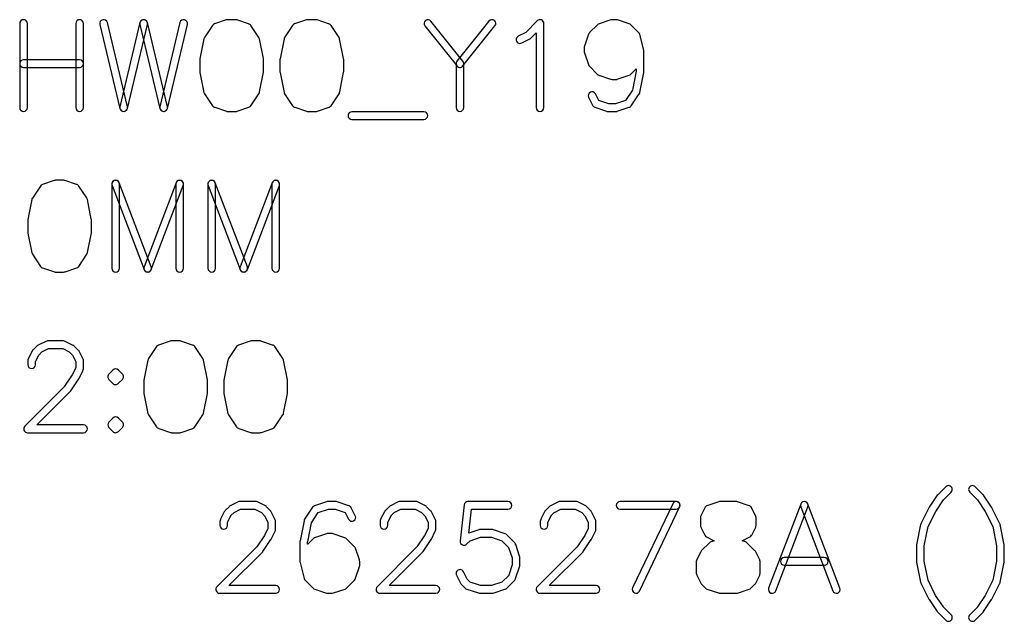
# Model space of a CAD drawing. Extents: x -27.1 to 63, y -62.3 to 29.6.
# Tile 4 of 12: x 24.6 to 63, y -57 to -33.5. Entities that reach past the tile are written whole.
import ezdxf

# ---------------------------------------------------------------- set-up
doc = ezdxf.new("R2010")
doc.units = 0
doc.header["$MEASUREMENT"] = 0
doc.layers.get('0').update_dxf_attribs({"linetype": 'CONTINUOUS'})

msp = doc.modelspace()

# ---------------------------------------------------------------- linework, layer by layer
for points in [[(24.878, -33.642002, 1), (24.578, -33.642002), (24.578, -33.642002), (24.578, -36.922998), (24.578, -36.922998, 1), (24.878, -36.922998), (24.878, -36.922998), (24.878, -33.642002)], [(27.066001, -33.642002, 1), (26.766001, -33.642002), (26.766001, -33.642002), (26.766001, -36.922998), (26.766001, -36.922998, 1), (27.066001, -36.922998), (27.066001, -36.922998), (27.066001, -33.642002)], [(27.999001, -33.607, 0.999988), (27.707, -33.677), (27.707, -33.677), (28.488, -36.958), (28.488, -36.958, 0.999986), (28.78, -36.888), (28.78, -36.888), (27.999001, -33.607)], [(29.562, -33.677, 0.999986), (29.27, -33.607), (29.27, -33.607), (28.488, -36.888), (28.488, -36.888, 0.999982), (28.78, -36.958), (28.78, -36.958), (29.562, -33.677)], [(29.562, -33.607, 0.999982), (29.27, -33.677), (29.27, -33.677), (30.051001, -36.958), (30.051001, -36.958, 0.999982), (30.343, -36.888), (30.343, -36.888), (29.562, -33.607)], [(31.123999, -33.677, 0.999986), (30.832, -33.607), (30.832, -33.607), (30.051001, -36.888), (30.051001, -36.888, 0.999986), (30.343, -36.958), (30.343, -36.958), (31.123999, -33.677)], [(33.055999, -33.5, 0.080081), (33.008999, -33.492), (33.008999, -33.492), (32.697, -33.492), (32.697, -33.492, 0.092292), (32.643, -33.502002), (32.643, -33.502002), (32.641001, -33.503), (32.641001, -33.503), (32.180999, -33.656001), (32.180999, -33.656001, 0.16684), (32.104001, -33.714998), (32.104001, -33.714998), (32.102998, -33.714998), (32.102998, -33.714998), (31.791001, -34.184001), (31.791001, -34.184001, 0.096509), (31.768999, -34.237002), (31.768999, -34.237002), (31.612002, -35.018), (31.612002, -35.018, 0.050372), (31.608999, -35.048), (31.608999, -35.048), (31.608999, -35.517), (31.608999, -35.517, 0.050372), (31.612002, -35.547), (31.612002, -35.547), (31.768999, -36.327998), (31.768999, -36.327998, 0.094185), (31.79, -36.38), (31.79, -36.38), (31.791001, -36.380999), (31.791001, -36.380999), (32.102998, -36.850002), (32.102998, -36.850002, 0.18246), (32.189001, -36.912002), (32.189001, -36.912002), (32.193, -36.913), (32.193, -36.913), (32.650002, -37.065), (32.650002, -37.065, 0.058211), (32.683999, -37.072), (32.683999, -37.072), (32.697, -37.073), (32.697, -37.073), (33.008999, -37.073), (33.008999, -37.073, 0.101351), (33.068, -37.060999), (33.068, -37.060999), (33.071001, -37.06), (33.071001, -37.06), (33.525002, -36.908999), (33.525002, -36.908999, 0.16684), (33.602, -36.850002), (33.602, -36.850002), (33.603, -36.850002), (33.603, -36.850002), (33.916001, -36.380999), (33.916001, -36.380999, 0.118682), (33.939998, -36.315002), (33.939998, -36.315002), (33.941001, -36.313999), (33.941001, -36.313999), (34.093999, -35.546001), (34.093999, -35.546001, 0.048736), (34.097002, -35.517), (34.097002, -35.517), (34.097002, -35.048), (34.097002, -35.048, 0.0674), (34.092002, -35.007998), (34.092002, -35.007998), (34.092002, -35.007), (34.092002, -35.007), (33.937998, -34.238), (33.937998, -34.238, 0.100495), (33.914998, -34.183), (33.914998, -34.183), (33.914998, -34.182002), (33.914998, -34.182002), (33.603, -33.714998), (33.603, -33.714998, 0.189562), (33.512998, -33.652), (33.512998, -33.652), (33.51, -33.651001), (33.51, -33.651001), (33.055999, -33.5)], [(36.180999, -33.5, 0.080077), (36.134001, -33.492), (36.134001, -33.492), (35.822, -33.492), (35.822, -33.492, 0.092296), (35.767998, -33.502002), (35.767998, -33.502002), (35.765999, -33.503), (35.765999, -33.503), (35.305999, -33.656001), (35.305999, -33.656001, 0.16684), (35.229001, -33.714998), (35.229001, -33.714998), (35.227998, -33.714998), (35.227998, -33.714998), (34.915999, -34.184001), (34.915999, -34.184001, 0.096505), (34.894001, -34.237002), (34.894001, -34.237002), (34.737, -35.018), (34.737, -35.018, 0.050372), (34.733999, -35.048), (34.733999, -35.048), (34.733999, -35.517), (34.733999, -35.517, 0.050372), (34.737, -35.547), (34.737, -35.547), (34.894001, -36.327998), (34.894001, -36.327998, 0.094185), (34.915, -36.38), (34.915, -36.38), (34.915999, -36.380999), (34.915999, -36.380999), (35.227998, -36.850002), (35.227998, -36.850002, 0.18246), (35.314001, -36.912002), (35.314001, -36.912002), (35.317998, -36.913), (35.317998, -36.913), (35.774998, -37.065), (35.774998, -37.065, 0.058219), (35.808999, -37.072), (35.808999, -37.072), (35.822, -37.073), (35.822, -37.073), (36.134001, -37.073), (36.134001, -37.073, 0.101344), (36.192998, -37.060999), (36.192998, -37.060999), (36.196001, -37.06), (36.196001, -37.06), (36.649998, -36.908999), (36.649998, -36.908999, 0.166848), (36.727, -36.850002), (36.727, -36.850002), (36.727998, -36.850002), (36.727998, -36.850002), (37.041001, -36.380999), (37.041001, -36.380999, 0.118683), (37.065, -36.315002), (37.065, -36.315002), (37.066001, -36.313999), (37.066001, -36.313999), (37.218999, -35.546001), (37.218999, -35.546001, 0.048736), (37.222002, -35.517), (37.222002, -35.517), (37.222002, -35.048), (37.222002, -35.048, 0.067401), (37.217, -35.007998), (37.217, -35.007998), (37.217, -35.007), (37.217, -35.007), (37.062998, -34.238), (37.062998, -34.238, 0.100492), (37.04, -34.183), (37.04, -34.183), (37.04, -34.182002), (37.04, -34.182002), (36.727998, -33.714998), (36.727998, -33.714998, 0.18956), (36.637998, -33.652), (36.637998, -33.652), (36.635, -33.651001), (36.635, -33.651001), (36.180999, -33.5)], [(40.626001, -33.548, 0.999989), (40.392, -33.736001), (40.392, -33.736001), (41.607998, -35.257), (41.607998, -35.257), (41.608999, -35.257998), (41.608999, -35.257998), (41.608999, -36.922998), (41.608999, -36.922998, 1), (41.908999, -36.922998), (41.908999, -36.922998), (41.908999, -35.205), (41.908999, -35.205, 0.170839), (41.876001, -35.110999), (41.876001, -35.110999), (40.626001, -33.548)], [(43.125996, -33.736001, 0.999994), (42.892002, -33.548), (42.892002, -33.548), (41.641997, -35.110999), (41.641997, -35.110999, 1.000006), (41.876001, -35.298999), (41.876001, -35.298999), (43.125996, -33.736001)], [(45.033999, -33.642002, 0.668166), (44.778003, -33.535999), (44.778003, -33.535999), (44.327998, -33.987), (44.327998, -33.987), (44.326997, -33.987998), (44.326997, -33.987998), (44.036001, -34.132998), (44.036001, -34.132998, 1.000026), (44.17, -34.400999), (44.17, -34.400999), (44.482998, -34.245), (44.482998, -34.245, 0.094862), (44.527998, -34.210999), (44.527998, -34.210999), (44.732998, -34.005999), (44.732998, -34.005999), (44.733999, -34.005999), (44.733999, -34.005999), (44.733999, -36.922998), (44.733999, -36.922998, 1), (45.033999, -36.922998), (45.033999, -36.922998), (45.033999, -33.642002)], [(47.906997, -33.502002, 0.092292), (47.852998, -33.492), (47.852998, -33.492), (47.697002, -33.492), (47.697002, -33.492, 0.080085), (47.65, -33.5), (47.65, -33.5), (47.192998, -33.652), (47.192998, -33.652), (47.19, -33.652998), (47.19, -33.652998, 0.133046), (47.122002, -33.692), (47.122002, -33.692), (46.817002, -33.998), (46.817002, -33.998), (46.816001, -33.998999), (46.816001, -33.998999, 0.129716), (46.773999, -34.063), (46.773999, -34.063), (46.62, -34.522), (46.62, -34.522), (46.62, -34.522998), (46.62, -34.522998, 0.097602), (46.608999, -34.58), (46.608999, -34.58), (46.608999, -34.726001), (46.608999, -34.726001, 0.098456), (46.617002, -34.784001), (46.617002, -34.784001), (46.771001, -35.245002), (46.771001, -35.245002), (46.771997, -35.245999), (46.771997, -35.245999, 0.127693), (46.81, -35.310999), (46.81, -35.310999), (47.12, -35.620999), (47.12, -35.620999, 0.121757), (47.181001, -35.659001), (47.181001, -35.659001), (47.635, -35.81), (47.635, -35.81), (47.637998, -35.810999), (47.637998, -35.810999, 0.101357), (47.697002, -35.822998), (47.697002, -35.822998), (47.852998, -35.822998), (47.852998, -35.822998, 0.080086), (47.9, -35.815), (47.9, -35.815), (48.36, -35.662), (48.36, -35.662), (48.363999, -35.661001), (48.363999, -35.661001, 0.126065), (48.427998, -35.622998), (48.427998, -35.622998), (48.64, -35.411001), (48.64, -35.411001), (48.641001, -35.411001), (48.641001, -35.411001), (48.641001, -35.5), (48.641001, -35.5), (48.493003, -36.238), (48.493003, -36.238), (48.493003, -36.238999), (48.493003, -36.238999), (48.226001, -36.641001), (48.226001, -36.641001), (48.223999, -36.642), (48.223999, -36.642), (47.83, -36.773), (47.83, -36.773), (47.563999, -36.773), (47.563999, -36.773), (47.178999, -36.645), (47.178999, -36.645), (47.177998, -36.644001), (47.177998, -36.644001), (47.05, -36.387998), (47.05, -36.387998, 0.999978), (46.781997, -36.522002), (46.781997, -36.522002), (46.933999, -36.825999), (46.933999, -36.825999), (46.935, -36.827002), (46.935, -36.827002, 0.21271), (47.025, -36.908999), (47.025, -36.908999), (47.478999, -37.06), (47.478999, -37.06), (47.481997, -37.060999), (47.481997, -37.060999, 0.101355), (47.541001, -37.073), (47.541001, -37.073), (47.852998, -37.073), (47.852998, -37.073, 0.080085), (47.9, -37.065), (47.9, -37.065), (48.356997, -36.913), (48.356997, -36.913), (48.361001, -36.912002), (48.361001, -36.912002, 0.182458), (48.447002, -36.850002), (48.447002, -36.850002), (48.758999, -36.380999), (48.758999, -36.380999), (48.76, -36.38), (48.76, -36.38, 0.094185), (48.781001, -36.327998), (48.781001, -36.327998), (48.937998, -35.547), (48.937998, -35.547), (48.937998, -35.546001), (48.937998, -35.546001, 0.048737), (48.941001, -35.517), (48.941001, -35.517), (48.941001, -34.736001), (48.941001, -34.736001, 0.010003), (48.941001, -34.729998), (48.941001, -34.729998), (48.941001, -34.728999), (48.941001, -34.728999, 0.071529), (48.932998, -34.687002), (48.932998, -34.687002), (48.932998, -34.685999), (48.932998, -34.685999), (48.78, -34.076001), (48.78, -34.076001), (48.78, -34.075), (48.78, -34.075, 0.136755), (48.74, -34.005), (48.74, -34.005), (48.427998, -33.692), (48.427998, -33.692, 0.116962), (48.369004, -33.656001), (48.369004, -33.656001), (47.908999, -33.503), (47.908999, -33.503), (47.906997, -33.502002)], [(26.915999, -35.355002, 1), (26.915999, -35.055), (26.915999, -35.055), (24.728, -35.055), (24.728, -35.055, 1), (24.728, -35.355002), (24.728, -35.355002), (26.915999, -35.355002)], [(40.353, -37.386001, 1), (40.353, -37.085999), (40.353, -37.085999), (37.540999, -37.085999), (37.540999, -37.085999, 1), (37.540999, -37.386001), (37.540999, -37.386001), (40.353, -37.386001)], [(26.338, -39.77, 0.080086), (26.290999, -39.762002), (26.290999, -39.762002), (25.978, -39.762002), (25.978, -39.762002, 0.092296), (25.923999, -39.772), (25.923999, -39.772), (25.922, -39.772998), (25.922, -39.772998), (25.462, -39.926001), (25.462, -39.926001, 0.166848), (25.385, -39.985), (25.385, -39.985), (25.383999, -39.985), (25.383999, -39.985), (25.072, -40.453999), (25.072, -40.453999, 0.10178), (25.048999, -40.51), (25.048999, -40.51), (25.048999, -40.511001), (25.048999, -40.511001), (24.893999, -41.289004), (24.893999, -41.289004, 0.048724), (24.891001, -41.317998), (24.891001, -41.317998), (24.891001, -41.786997), (24.891001, -41.786997, 0.053646), (24.893999, -41.818999), (24.893999, -41.818999), (24.895, -41.82), (24.895, -41.82), (25.05, -42.597002), (25.05, -42.597002, 0.096749), (25.072, -42.65), (25.072, -42.65), (25.072, -42.651001), (25.072, -42.651001), (25.383999, -43.12), (25.383999, -43.12, 0.182463), (25.47, -43.182002), (25.47, -43.182002), (25.474001, -43.182998), (25.474001, -43.182998), (25.931001, -43.335), (25.931001, -43.335, 0.058218), (25.965, -43.342002), (25.965, -43.342002), (25.978, -43.342998), (25.978, -43.342998), (26.290999, -43.342998), (26.290999, -43.342998, 0.101353), (26.35, -43.331001), (26.35, -43.331001), (26.806001, -43.179004), (26.806001, -43.179004, 0.166852), (26.883, -43.12), (26.883, -43.12), (26.884001, -43.12), (26.884001, -43.12), (27.197, -42.651001), (27.197, -42.651001, 0.118692), (27.221001, -42.585), (27.221001, -42.585), (27.222, -42.583999), (27.222, -42.583999), (27.375, -41.816001), (27.375, -41.816001, 0.04874), (27.378, -41.786997), (27.378, -41.786997), (27.378, -41.317998), (27.378, -41.317998, 0.06739), (27.372998, -41.278003), (27.372998, -41.278003), (27.372998, -41.276997), (27.372998, -41.276997), (27.218999, -40.507998), (27.218999, -40.507998, 0.100495), (27.195999, -40.452998), (27.195999, -40.452998), (27.195999, -40.452), (27.195999, -40.452), (26.884001, -39.985), (26.884001, -39.985, 0.189566), (26.793999, -39.922), (26.793999, -39.922), (26.338, -39.77)], [(28.472002, -39.912, 1), (28.172, -39.912), (28.172, -39.912), (28.172, -43.193003), (28.172, -43.193003, 1), (28.472002, -43.193003), (28.472002, -43.193003), (28.472002, -39.912)], [(28.462, -39.859001, 1.000008), (28.182, -39.965), (28.182, -39.965), (29.432, -43.246001), (29.432, -43.246001, 1.000015), (29.712, -43.14), (29.712, -43.14), (28.462, -39.859001)], [(30.962, -39.965, 1.000008), (30.682, -39.859001), (30.682, -39.859001), (29.432, -43.14), (29.432, -43.14, 1.000015), (29.712, -43.246001), (29.712, -43.246001), (30.962, -39.965)], [(30.972, -39.912, 1), (30.672, -39.912), (30.672, -39.912), (30.672, -43.193003), (30.672, -43.193003, 1), (30.972, -43.193003), (30.972, -43.193003), (30.972, -39.912)], [(32.222, -39.912, 1), (31.922002, -39.912), (31.922002, -39.912), (31.922002, -43.193003), (31.922002, -43.193003, 1), (32.222, -43.193003), (32.222, -43.193003), (32.222, -39.912)], [(32.212, -39.859001, 1.000008), (31.932, -39.965), (31.932, -39.965), (33.182, -43.246001), (33.182, -43.246001, 1.000015), (33.462, -43.14), (33.462, -43.14), (32.212, -39.859001)], [(34.712002, -39.965, 1.000008), (34.432002, -39.859001), (34.432002, -39.859001), (33.182, -43.14), (33.182, -43.14, 1.000015), (33.462, -43.246001), (33.462, -43.246001), (34.712002, -39.965)], [(34.722, -39.912, 1), (34.422, -39.912), (34.422, -39.912), (34.422, -43.193003), (34.422, -43.193003, 1), (34.722, -43.193003), (34.722, -43.193003), (34.722, -39.912)], [(26.357998, -46.047998, 0.116434), (26.290999, -46.032002), (26.290999, -46.032002), (25.666001, -46.032002), (25.666001, -46.032002, 0.116438), (25.598999, -46.047998), (25.598999, -46.047998), (25.296001, -46.198999), (25.296001, -46.198999), (25.294001, -46.2), (25.294001, -46.2, 0.095642), (25.247, -46.232002), (25.247, -46.232002), (25.098, -46.381997), (25.098, -46.381997), (25.097, -46.383003), (25.097, -46.383003, 0.094851), (25.063, -46.427998), (25.063, -46.427998), (24.913999, -46.726001), (24.913999, -46.726001), (24.913999, -46.727002), (24.913999, -46.727002, 0.141459), (24.891001, -46.806997), (24.891001, -46.806997), (24.891001, -46.962998), (24.891001, -46.962998, 1), (25.190999, -46.962998), (25.190999, -46.962998), (25.190999, -46.842002), (25.190999, -46.842002), (25.192, -46.841001), (25.192, -46.841001), (25.320999, -46.583003), (25.320999, -46.583003), (25.322, -46.581997), (25.322, -46.581997), (25.442, -46.461001), (25.442, -46.461001), (25.443999, -46.46), (25.443999, -46.46), (25.700999, -46.332002), (25.700999, -46.332002), (26.256001, -46.332002), (26.256001, -46.332002), (26.513999, -46.461001), (26.513999, -46.461001), (26.635, -46.583003), (26.635, -46.583003), (26.636001, -46.583999), (26.636001, -46.583999), (26.765, -46.841001), (26.765, -46.841001), (26.766001, -46.842002), (26.766001, -46.842002), (26.766001, -47.083999), (26.766001, -47.083999), (26.632, -47.351001), (26.632, -47.351001), (26.632, -47.352002), (26.632, -47.352002), (26.331001, -47.804004), (26.331001, -47.804004), (26.331001, -47.805), (26.331001, -47.805), (24.777998, -49.357002), (24.777998, -49.357002, 0.668166), (24.884001, -49.612998), (24.884001, -49.612998), (27.072, -49.612998), (27.072, -49.612998, 1), (27.072, -49.313003), (27.072, -49.313003), (25.246001, -49.313003), (25.246001, -49.313003), (26.553, -48.007002), (26.553, -48.007002), (26.553999, -48.005996), (26.553999, -48.005996, 0.047486), (26.572, -47.983999), (26.572, -47.983999), (26.884001, -47.515), (26.884001, -47.515, 0.030638), (26.892998, -47.498999), (26.892998, -47.498999), (27.047002, -47.192998), (27.047002, -47.192998), (27.047998, -47.192002), (27.047998, -47.192002, 0.125494), (27.066001, -47.12), (27.066001, -47.12), (27.066001, -46.806997), (27.066001, -46.806997, 0.116429), (27.05, -46.74), (27.05, -46.74), (26.892998, -46.427998), (26.892998, -46.427998, 0.080609), (26.865, -46.388999), (26.865, -46.388999), (26.708999, -46.232002), (26.708999, -46.232002, 0.080615), (26.67, -46.203999), (26.67, -46.203999), (26.357998, -46.047998)], [(30.868999, -46.04, 0.080083), (30.822, -46.032002), (30.822, -46.032002), (30.509001, -46.032002), (30.509001, -46.032002, 0.092296), (30.455, -46.041997), (30.455, -46.041997), (30.453, -46.043003), (30.453, -46.043003), (29.993999, -46.196001), (29.993999, -46.196001, 0.166848), (29.917, -46.255), (29.917, -46.255), (29.915999, -46.255), (29.915999, -46.255), (29.603, -46.723999), (29.603, -46.723999, 0.101782), (29.58, -46.78), (29.58, -46.78), (29.58, -46.781001), (29.58, -46.781001), (29.425, -47.558999), (29.425, -47.558999, 0.048732), (29.422, -47.587998), (29.422, -47.587998), (29.422, -48.057002), (29.422, -48.057002, 0.053638), (29.425, -48.088999), (29.425, -48.088999), (29.425999, -48.09), (29.425999, -48.09), (29.580999, -48.866997), (29.580999, -48.866997, 0.09676), (29.603, -48.92), (29.603, -48.92), (29.603, -48.921001), (29.603, -48.921001), (29.915999, -49.39), (29.915999, -49.39, 0.18246), (30.002, -49.451997), (30.002, -49.451997), (30.006001, -49.453003), (30.006001, -49.453003), (30.462, -49.605), (30.462, -49.605, 0.058216), (30.495999, -49.612002), (30.495999, -49.612002), (30.509001, -49.612998), (30.509001, -49.612998), (30.822, -49.612998), (30.822, -49.612998, 0.10135), (30.881001, -49.601001), (30.881001, -49.601001), (30.883999, -49.6), (30.883999, -49.6), (31.337998, -49.448999), (31.337998, -49.448999, 0.166854), (31.415, -49.39), (31.415, -49.39), (31.415999, -49.39), (31.415999, -49.39), (31.728, -48.921001), (31.728, -48.921001, 0.118693), (31.752002, -48.855), (31.752002, -48.855), (31.753, -48.853999), (31.753, -48.853999), (31.906001, -48.086001), (31.906001, -48.086001, 0.048732), (31.908999, -48.057002), (31.908999, -48.057002), (31.908999, -47.587998), (31.908999, -47.587998, 0.067397), (31.904001, -47.547998), (31.904001, -47.547998), (31.904001, -47.547002), (31.904001, -47.547002), (31.75, -46.778003), (31.75, -46.778003, 0.100494), (31.727002, -46.723003), (31.727002, -46.723003), (31.727002, -46.721997), (31.727002, -46.721997), (31.415999, -46.255), (31.415999, -46.255, 0.189565), (31.325999, -46.192002), (31.325999, -46.192002), (31.323, -46.191001), (31.323, -46.191001), (30.868999, -46.04)], [(33.994001, -46.04, 0.080087), (33.947, -46.032002), (33.947, -46.032002), (33.633999, -46.032002), (33.633999, -46.032002, 0.092288), (33.580002, -46.041997), (33.580002, -46.041997), (33.578, -46.043003), (33.578, -46.043003), (33.119001, -46.196001), (33.119001, -46.196001, 0.166854), (33.042, -46.255), (33.042, -46.255), (33.041001, -46.255), (33.041001, -46.255), (32.728, -46.723999), (32.728, -46.723999, 0.101779), (32.705002, -46.78), (32.705002, -46.78), (32.705002, -46.781001), (32.705002, -46.781001), (32.55, -47.558999), (32.55, -47.558999, 0.048732), (32.547002, -47.587998), (32.547002, -47.587998), (32.547002, -48.057002), (32.547002, -48.057002, 0.053638), (32.55, -48.088999), (32.55, -48.088999), (32.551001, -48.09), (32.551001, -48.09), (32.706001, -48.866997), (32.706001, -48.866997, 0.096758), (32.728, -48.92), (32.728, -48.92), (32.728, -48.921001), (32.728, -48.921001), (33.041001, -49.39), (33.041001, -49.39, 0.182459), (33.127, -49.451997), (33.127, -49.451997), (33.130999, -49.453003), (33.130999, -49.453003), (33.587002, -49.605), (33.587002, -49.605, 0.058212), (33.620999, -49.612002), (33.620999, -49.612002), (33.633999, -49.612998), (33.633999, -49.612998), (33.947, -49.612998), (33.947, -49.612998, 0.101346), (34.005999, -49.601001), (34.005999, -49.601001), (34.008999, -49.6), (34.008999, -49.6), (34.463, -49.448999), (34.463, -49.448999, 0.166852), (34.540002, -49.39), (34.540002, -49.39), (34.540999, -49.39), (34.540999, -49.39), (34.853, -48.921001), (34.853, -48.921001, 0.118691), (34.877, -48.855), (34.877, -48.855), (34.878, -48.853999), (34.878, -48.853999), (35.030999, -48.086001), (35.030999, -48.086001, 0.048732), (35.034001, -48.057002), (35.034001, -48.057002), (35.034001, -47.587998), (35.034001, -47.587998, 0.067396), (35.029001, -47.547998), (35.029001, -47.547998), (35.029001, -47.547002), (35.029001, -47.547002), (34.875002, -46.778003), (34.875002, -46.778003, 0.100498), (34.851997, -46.723003), (34.851997, -46.723003), (34.851997, -46.721997), (34.851997, -46.721997), (34.540999, -46.255), (34.540999, -46.255, 0.189561), (34.451001, -46.192002), (34.451001, -46.192002), (34.448, -46.191001), (34.448, -46.191001), (33.994001, -46.04)], [(28.428, -47.17, 0.41421), (28.216001, -47.17), (28.216001, -47.17), (28.06, -47.326001), (28.06, -47.326001, 0.414214), (28.06, -47.538003), (28.06, -47.538003), (28.216001, -47.693999), (28.216001, -47.693999, 0.433654), (28.435, -47.687002), (28.435, -47.687002), (28.583999, -47.538003), (28.583999, -47.538003, 0.433671), (28.577, -47.318999), (28.577, -47.318999), (28.428, -47.17)], [(28.428, -49.045, 0.41421), (28.216001, -49.045), (28.216001, -49.045), (28.06, -49.201001), (28.06, -49.201001, 0.414207), (28.06, -49.412998), (28.06, -49.412998), (28.216001, -49.568999), (28.216001, -49.568999, 0.433654), (28.435, -49.562002), (28.435, -49.562002), (28.583999, -49.412998), (28.583999, -49.412998, 0.433664), (28.577, -49.193999), (28.577, -49.193999), (28.428, -49.045)], [(60.927998, -51.933003, 1.000012), (60.716001, -51.721001), (60.716001, -51.721001), (60.403003, -52.033999), (60.403003, -52.033999, 0.04985), (60.384004, -52.056997), (60.384004, -52.056997), (60.072002, -52.525), (60.072002, -52.525, 0.03064), (60.063003, -52.541001), (60.063003, -52.541001), (59.75, -53.165996), (59.75, -53.165996, 0.067322), (59.737002, -53.203999), (59.737002, -53.203999), (59.581001, -53.985996), (59.581001, -53.985996, 0.048741), (59.578003, -54.015), (59.578003, -54.015), (59.578003, -54.64), (59.578003, -54.64, 0.053638), (59.581001, -54.671997), (59.581001, -54.671997), (59.581997, -54.673003), (59.581997, -54.673003), (59.737002, -55.45), (59.737002, -55.45, 0.068815), (59.75, -55.488999), (59.75, -55.488999), (59.751001, -55.49), (59.751001, -55.49), (60.063003, -56.113003), (60.063003, -56.113003, 0.02924), (60.072002, -56.127998), (60.072002, -56.127998), (60.072002, -56.128999), (60.072002, -56.128999), (60.384004, -56.597998), (60.384004, -56.597998, 0.049857), (60.403003, -56.621001), (60.403003, -56.621001), (60.716001, -56.933003), (60.716001, -56.933003, 1), (60.927998, -56.720996), (60.927998, -56.720996), (60.625, -56.418999), (60.625, -56.418999), (60.625, -56.418003), (60.625, -56.418003), (60.323999, -55.966001), (60.323999, -55.966001), (60.323999, -55.965), (60.323999, -55.965), (60.027002, -55.371001), (60.027002, -55.371001), (60.027002, -55.37), (60.027002, -55.37), (59.877998, -54.623999), (59.877998, -54.623999), (59.877998, -54.026997), (59.877998, -54.026997), (59.878999, -54.026001), (59.878999, -54.026001), (60.027002, -53.282002), (60.027002, -53.282002), (60.028003, -53.280996), (60.028003, -53.280996), (60.326001, -52.685), (60.326001, -52.685), (60.327002, -52.684004), (60.327002, -52.684004), (60.626997, -52.233999), (60.626997, -52.233999), (60.927998, -51.933003)], [(61.865, -51.721001, 1.000023), (61.652998, -51.933003), (61.652998, -51.933003), (61.953999, -52.233999), (61.953999, -52.233999), (62.253999, -52.684004), (62.253999, -52.684004), (62.255, -52.685), (62.255, -52.685), (62.553003, -53.280996), (62.553003, -53.280996), (62.554004, -53.282002), (62.554004, -53.282002), (62.702002, -54.026001), (62.702002, -54.026001), (62.702998, -54.026997), (62.702998, -54.026997), (62.702998, -54.623999), (62.702998, -54.623999), (62.554004, -55.37), (62.554004, -55.37), (62.554004, -55.371001), (62.554004, -55.371001), (62.256997, -55.965), (62.256997, -55.965), (62.256997, -55.966001), (62.256997, -55.966001), (61.956001, -56.418003), (61.956001, -56.418003), (61.956001, -56.418999), (61.956001, -56.418999), (61.652998, -56.720996), (61.652998, -56.720996, 1.000012), (61.865, -56.933003), (61.865, -56.933003), (62.178003, -56.621001), (62.178003, -56.621001), (62.178999, -56.62), (62.178999, -56.62, 0.047495), (62.197002, -56.597998), (62.197002, -56.597998), (62.508999, -56.128999), (62.508999, -56.128999, 0.030636), (62.518003, -56.113003), (62.518003, -56.113003), (62.83, -55.49), (62.83, -55.49), (62.831001, -55.488999), (62.831001, -55.488999, 0.068815), (62.843999, -55.45), (62.843999, -55.45), (62.999004, -54.673003), (62.999004, -54.673003), (63, -54.671997), (63, -54.671997, 0.053638), (63.002998, -54.64), (63.002998, -54.64), (63.002998, -54.015), (63.002998, -54.015, 0.048741), (63, -53.985996), (63, -53.985996), (62.843999, -53.203999), (62.843999, -53.203999, 0.067322), (62.831001, -53.165996), (62.831001, -53.165996), (62.518003, -52.541001), (62.518003, -52.541001, 0.030643), (62.508999, -52.525), (62.508999, -52.525), (62.197002, -52.056997), (62.197002, -52.056997, 0.049849), (62.178003, -52.033999), (62.178003, -52.033999), (61.865, -51.721001)], [(33.858, -52.317998, 0.116434), (33.790999, -52.301997), (33.790999, -52.301997), (33.165999, -52.301997), (33.165999, -52.301997, 0.116431), (33.098999, -52.317998), (33.098999, -52.317998), (32.795999, -52.468999), (32.795999, -52.468999), (32.793999, -52.47), (32.793999, -52.47, 0.095632), (32.747, -52.501997), (32.747, -52.501997), (32.598, -52.652002), (32.598, -52.652002), (32.597002, -52.652998), (32.597002, -52.652998, 0.094867), (32.563, -52.698003), (32.563, -52.698003), (32.414001, -52.995996), (32.414001, -52.995996), (32.414001, -52.997002), (32.414001, -52.997002, 0.141468), (32.391001, -53.077002), (32.391001, -53.077002), (32.391001, -53.233003), (32.391001, -53.233003, 1), (32.690999, -53.233003), (32.690999, -53.233003), (32.690999, -53.112002), (32.690999, -53.112002), (32.692, -53.110996), (32.692, -53.110996), (32.820999, -52.852998), (32.820999, -52.852998), (32.822002, -52.852002), (32.822002, -52.852002), (32.942002, -52.731001), (32.942002, -52.731001), (32.944001, -52.73), (32.944001, -52.73), (33.201001, -52.602002), (33.201001, -52.602002), (33.755999, -52.602002), (33.755999, -52.602002), (34.014001, -52.731001), (34.014001, -52.731001), (34.135, -52.852998), (34.135, -52.852998), (34.136001, -52.854004), (34.136001, -52.854004), (34.265, -53.110996), (34.265, -53.110996), (34.265999, -53.112002), (34.265999, -53.112002), (34.265999, -53.353999), (34.265999, -53.353999), (34.132, -53.621001), (34.132, -53.621001), (34.132, -53.622002), (34.132, -53.622002), (33.831001, -54.073999), (33.831001, -54.073999), (33.831001, -54.075), (33.831001, -54.075), (32.278, -55.627002), (32.278, -55.627002, 0.66817), (32.384001, -55.883003), (32.384001, -55.883003), (34.572002, -55.883003), (34.572002, -55.883003, 1), (34.572002, -55.582998), (34.572002, -55.582998), (32.745999, -55.582998), (32.745999, -55.582998), (34.053, -54.276997), (34.053, -54.276997), (34.053999, -54.276001), (34.053999, -54.276001, 0.047492), (34.072, -54.253999), (34.072, -54.253999), (34.384001, -53.785), (34.384001, -53.785, 0.030639), (34.393, -53.768999), (34.393, -53.768999), (34.547002, -53.463003), (34.547002, -53.463003), (34.548, -53.461997), (34.548, -53.461997, 0.125487), (34.566001, -53.39), (34.566001, -53.39), (34.566001, -53.077002), (34.566001, -53.077002, 0.116438), (34.55, -53.01), (34.55, -53.01), (34.393, -52.698003), (34.393, -52.698003, 0.08062), (34.364998, -52.658999), (34.364998, -52.658999), (34.208999, -52.501997), (34.208999, -52.501997, 0.080604), (34.170002, -52.473999), (34.170002, -52.473999), (33.858, -52.317998)], [(36.963, -52.31, 0.080085), (36.915999, -52.301997), (36.915999, -52.301997), (36.603, -52.301997), (36.603, -52.301997, 0.092296), (36.548999, -52.312002), (36.548999, -52.312002), (36.547002, -52.312998), (36.547002, -52.312998), (36.087, -52.466001), (36.087, -52.466001, 0.166848), (36.01, -52.525), (36.01, -52.525), (36.008999, -52.525), (36.008999, -52.525), (35.696997, -52.994004), (35.696997, -52.994004, 0.10177), (35.673999, -53.05), (35.673999, -53.05), (35.673999, -53.051001), (35.673999, -53.051001), (35.518999, -53.828999), (35.518999, -53.828999, 0.04874), (35.516001, -53.858003), (35.516001, -53.858003), (35.516001, -54.64), (35.516001, -54.64, 0.060515), (35.519998, -54.676001), (35.519998, -54.676001), (35.675999, -55.301001), (35.675999, -55.301001, 0.14513), (35.718999, -55.375), (35.718999, -55.375), (35.721001, -55.376001), (35.721001, -55.376001), (36.028, -55.682998), (36.028, -55.682998, 0.126057), (36.091997, -55.721001), (36.091997, -55.721001), (36.095999, -55.721997), (36.095999, -55.721997), (36.556001, -55.875), (36.556001, -55.875, 0.058211), (36.589998, -55.881997), (36.589998, -55.881997), (36.603, -55.883003), (36.603, -55.883003), (36.759001, -55.883003), (36.759001, -55.883003, 0.101346), (36.818, -55.871001), (36.818, -55.871001), (36.821001, -55.87), (36.821001, -55.87), (37.275002, -55.718999), (37.275002, -55.718999, 0.121745), (37.335999, -55.681001), (37.335999, -55.681001), (37.337002, -55.68), (37.337002, -55.68), (37.647002, -55.371001), (37.647002, -55.371001, 0.140054), (37.687, -55.298999), (37.687, -55.298999), (37.687998, -55.298003), (37.687998, -55.298003), (37.838999, -54.843003), (37.838999, -54.843003, 0.080086), (37.847002, -54.796001), (37.847002, -54.796001), (37.847002, -54.64), (37.847002, -54.64, 0.101349), (37.834998, -54.581001), (37.834998, -54.581001), (37.834998, -54.58), (37.834998, -54.58), (37.682998, -54.123999), (37.682998, -54.123999, 0.119361), (37.645999, -54.063999), (37.645999, -54.063999), (37.333999, -53.752002), (37.333999, -53.752002, 0.133046), (37.266001, -53.713003), (37.266001, -53.713003), (37.262998, -53.711997), (37.262998, -53.711997), (36.805999, -53.56), (36.805999, -53.56, 0.080077), (36.759001, -53.552002), (36.759001, -53.552002), (36.603, -53.552002), (36.603, -53.552002, 0.092296), (36.548999, -53.562002), (36.548999, -53.562002), (36.547002, -53.562998), (36.547002, -53.562998), (36.087, -53.716001), (36.087, -53.716001, 0.116969), (36.028, -53.752002), (36.028, -53.752002), (35.817002, -53.963999), (35.817002, -53.963999), (35.815999, -53.963999), (35.815999, -53.963999), (35.815999, -53.87), (35.815999, -53.87), (35.817002, -53.869004), (35.817002, -53.869004), (35.962998, -53.136001), (35.962998, -53.136001), (35.964001, -53.135), (35.964001, -53.135), (36.230002, -52.733999), (36.230002, -52.733999), (36.232, -52.732998), (36.232, -52.732998), (36.626001, -52.602002), (36.626001, -52.602002), (36.892998, -52.602002), (36.892998, -52.602002), (37.276997, -52.73), (37.276997, -52.73), (37.278, -52.731001), (37.278, -52.731001), (37.407, -52.987998), (37.407, -52.987998, 0.999996), (37.675, -52.854004), (37.675, -52.854004), (37.517998, -52.541001), (37.517998, -52.541001, 0.215977), (37.422002, -52.462998), (37.422002, -52.462998), (36.963, -52.31)], [(40.107998, -52.317998, 0.116431), (40.040999, -52.301997), (40.040999, -52.301997), (39.416001, -52.301997), (39.416001, -52.301997, 0.116431), (39.349001, -52.317998), (39.349001, -52.317998), (39.046001, -52.468999), (39.046001, -52.468999), (39.043999, -52.47), (39.043999, -52.47, 0.095635), (38.996997, -52.501997), (38.996997, -52.501997), (38.848, -52.652002), (38.848, -52.652002), (38.847, -52.652998), (38.847, -52.652998, 0.094865), (38.812998, -52.698003), (38.812998, -52.698003), (38.663999, -52.995996), (38.663999, -52.995996), (38.663999, -52.997002), (38.663999, -52.997002, 0.141463), (38.640999, -53.077002), (38.640999, -53.077002), (38.640999, -53.233003), (38.640999, -53.233003, 1), (38.940999, -53.233003), (38.940999, -53.233003), (38.940999, -53.112002), (38.940999, -53.112002), (38.942002, -53.110996), (38.942002, -53.110996), (39.071001, -52.852998), (39.071001, -52.852998), (39.072, -52.852002), (39.072, -52.852002), (39.192, -52.731001), (39.192, -52.731001), (39.193999, -52.73), (39.193999, -52.73), (39.450999, -52.602002), (39.450999, -52.602002), (40.006001, -52.602002), (40.006001, -52.602002), (40.263999, -52.731001), (40.263999, -52.731001), (40.385, -52.852998), (40.385, -52.852998), (40.385999, -52.854004), (40.385999, -52.854004), (40.514998, -53.110996), (40.514998, -53.110996), (40.516001, -53.112002), (40.516001, -53.112002), (40.516001, -53.353999), (40.516001, -53.353999), (40.382002, -53.621001), (40.382002, -53.621001), (40.382002, -53.622002), (40.382002, -53.622002), (40.080999, -54.073999), (40.080999, -54.073999), (40.080999, -54.075), (40.080999, -54.075), (38.527998, -55.627002), (38.527998, -55.627002, 0.66817), (38.633999, -55.883003), (38.633999, -55.883003), (40.822, -55.883003), (40.822, -55.883003, 1), (40.822, -55.582998), (40.822, -55.582998), (38.996001, -55.582998), (38.996001, -55.582998), (40.303, -54.276997), (40.303, -54.276997), (40.304001, -54.276001), (40.304001, -54.276001, 0.047489), (40.322, -54.253999), (40.322, -54.253999), (40.633999, -53.785), (40.633999, -53.785, 0.03064), (40.642998, -53.768999), (40.642998, -53.768999), (40.797, -53.463003), (40.797, -53.463003), (40.798, -53.461997), (40.798, -53.461997, 0.125485), (40.816001, -53.39), (40.816001, -53.39), (40.816001, -53.077002), (40.816001, -53.077002, 0.116434), (40.800002, -53.01), (40.800002, -53.01), (40.642998, -52.698003), (40.642998, -52.698003, 0.080616), (40.615, -52.658999), (40.615, -52.658999), (40.458999, -52.501997), (40.458999, -52.501997, 0.080609), (40.42, -52.473999), (40.42, -52.473999), (40.107998, -52.317998)], [(43.633999, -52.602002, 1), (43.633999, -52.301997), (43.633999, -52.301997), (42.071997, -52.301997), (42.071997, -52.301997, 0.381313), (41.923003, -52.435), (41.923003, -52.435), (41.767002, -53.841001), (41.767002, -53.841001, 0.738797), (42.03, -53.955996), (42.03, -53.955996), (42.153003, -53.832998), (42.153003, -53.832998), (42.155, -53.831997), (42.155, -53.831997), (42.563999, -53.696001), (42.563999, -53.696001), (42.985996, -53.696001), (42.985996, -53.696001), (43.395, -53.831997), (43.395, -53.831997), (43.396997, -53.832998), (43.396997, -53.832998), (43.66, -54.095996), (43.66, -54.095996), (43.796001, -54.503999), (43.796001, -54.503999), (43.797002, -54.505), (43.797002, -54.505), (43.797002, -54.772002), (43.797002, -54.772002), (43.660996, -55.181997), (43.660996, -55.181997), (43.660996, -55.183003), (43.660996, -55.183003), (43.396997, -55.446001), (43.396997, -55.446001), (43.395, -55.447002), (43.395, -55.447002), (42.985996, -55.582998), (42.985996, -55.582998), (42.563999, -55.582998), (42.563999, -55.582998), (42.155, -55.447002), (42.155, -55.447002), (42.153003, -55.446001), (42.153003, -55.446001), (42.038003, -55.331001), (42.038003, -55.331001), (42.038003, -55.33), (42.038003, -55.33), (41.893003, -55.041001), (41.893003, -55.041001, 1.000022), (41.625, -55.175), (41.625, -55.175), (41.778999, -55.482998), (41.778999, -55.482998), (41.78, -55.483999), (41.78, -55.483999, 0.088127), (41.81, -55.527002), (41.81, -55.527002), (41.963999, -55.681001), (41.963999, -55.681001, 0.121753), (42.025, -55.718999), (42.025, -55.718999), (42.478999, -55.87), (42.478999, -55.87), (42.482002, -55.871001), (42.482002, -55.871001, 0.101346), (42.541001, -55.883003), (42.541001, -55.883003), (43.008999, -55.883003), (43.008999, -55.883003), (43.021997, -55.881997), (43.021997, -55.881997, 0.058223), (43.056001, -55.875), (43.056001, -55.875), (43.516001, -55.721997), (43.516001, -55.721997), (43.52, -55.721001), (43.52, -55.721001, 0.126063), (43.583999, -55.682998), (43.583999, -55.682998), (43.896997, -55.371001), (43.896997, -55.371001, 0.116972), (43.932998, -55.312002), (43.932998, -55.312002), (44.085996, -54.852002), (44.085996, -54.852002), (44.087002, -54.851001), (44.087002, -54.851001, 0.09386), (44.096997, -54.796001), (44.096997, -54.796001), (44.096997, -54.482998), (44.096997, -54.482998, 0.080087), (44.088999, -54.435996), (44.088999, -54.435996), (43.935, -53.973003), (43.935, -53.973003), (43.935, -53.971997), (43.935, -53.971997, 0.124443), (43.896997, -53.908999), (43.896997, -53.908999), (43.583999, -53.596001), (43.583999, -53.596001, 0.116971), (43.525, -53.56), (43.525, -53.56), (43.065, -53.406997), (43.065, -53.406997), (43.062998, -53.406001), (43.062998, -53.406001, 0.092292), (43.008999, -53.396001), (43.008999, -53.396001), (42.541001, -53.396001), (42.541001, -53.396001, 0.080085), (42.493999, -53.403999), (42.493999, -53.403999), (42.106001, -53.532998), (42.106001, -53.532998), (42.102998, -53.532998), (42.102998, -53.532998), (42.206001, -52.602002), (42.206001, -52.602002), (43.633999, -52.602002)], [(46.357998, -52.317998, 0.116427), (46.291001, -52.301997), (46.291001, -52.301997), (45.666001, -52.301997), (45.666001, -52.301997, 0.116434), (45.598999, -52.317998), (45.598999, -52.317998), (45.295996, -52.468999), (45.295996, -52.468999), (45.294004, -52.47), (45.294004, -52.47, 0.095638), (45.247002, -52.501997), (45.247002, -52.501997), (45.097998, -52.652002), (45.097998, -52.652002), (45.097002, -52.652998), (45.097002, -52.652998, 0.09487), (45.062998, -52.698003), (45.062998, -52.698003), (44.913999, -52.995996), (44.913999, -52.995996), (44.913999, -52.997002), (44.913999, -52.997002, 0.141463), (44.891001, -53.077002), (44.891001, -53.077002), (44.891001, -53.233003), (44.891001, -53.233003, 1), (45.191001, -53.233003), (45.191001, -53.233003), (45.191001, -53.112002), (45.191001, -53.112002), (45.192002, -53.110996), (45.192002, -53.110996), (45.321001, -52.852998), (45.321001, -52.852998), (45.322002, -52.852002), (45.322002, -52.852002), (45.442002, -52.731001), (45.442002, -52.731001), (45.443999, -52.73), (45.443999, -52.73), (45.701001, -52.602002), (45.701001, -52.602002), (46.255996, -52.602002), (46.255996, -52.602002), (46.513999, -52.731001), (46.513999, -52.731001), (46.635, -52.852998), (46.635, -52.852998), (46.636001, -52.854004), (46.636001, -52.854004), (46.765, -53.110996), (46.765, -53.110996), (46.766001, -53.112002), (46.766001, -53.112002), (46.766001, -53.353999), (46.766001, -53.353999), (46.631997, -53.621001), (46.631997, -53.621001), (46.631997, -53.622002), (46.631997, -53.622002), (46.331001, -54.073999), (46.331001, -54.073999), (46.331001, -54.075), (46.331001, -54.075), (44.778003, -55.627002), (44.778003, -55.627002, 0.668179), (44.883999, -55.883003), (44.883999, -55.883003), (47.072002, -55.883003), (47.072002, -55.883003, 1), (47.072002, -55.582998), (47.072002, -55.582998), (45.246001, -55.582998), (45.246001, -55.582998), (46.553003, -54.276997), (46.553003, -54.276997), (46.553999, -54.276001), (46.553999, -54.276001, 0.047495), (46.572002, -54.253999), (46.572002, -54.253999), (46.883999, -53.785), (46.883999, -53.785, 0.030643), (46.893003, -53.768999), (46.893003, -53.768999), (47.047002, -53.463003), (47.047002, -53.463003), (47.047998, -53.461997), (47.047998, -53.461997, 0.125489), (47.066001, -53.39), (47.066001, -53.39), (47.066001, -53.077002), (47.066001, -53.077002, 0.116438), (47.05, -53.01), (47.05, -53.01), (46.893003, -52.698003), (46.893003, -52.698003, 0.080619), (46.865, -52.658999), (46.865, -52.658999), (46.708999, -52.501997), (46.708999, -52.501997, 0.08061), (46.67, -52.473999), (46.67, -52.473999), (46.357998, -52.317998)], [(50.197002, -52.602002, 1), (50.197002, -52.301997), (50.197002, -52.301997), (48.008999, -52.301997), (48.008999, -52.301997, 1), (48.008999, -52.602002), (48.008999, -52.602002), (50.197002, -52.602002)], [(50.331997, -52.517002, 0.999992), (50.062002, -52.386997), (50.062002, -52.386997), (48.498999, -55.667998), (48.498999, -55.667998, 0.999985), (48.768999, -55.798003), (48.768999, -55.798003), (50.331997, -52.517002)], [(52.588003, -52.31, 0.080085), (52.541001, -52.301997), (52.541001, -52.301997), (51.916001, -52.301997), (51.916001, -52.301997, 0.092292), (51.862002, -52.312002), (51.862002, -52.312002), (51.86, -52.312998), (51.86, -52.312998), (51.4, -52.466001), (51.4, -52.466001, 0.199461), (51.313003, -52.541001), (51.313003, -52.541001), (51.157002, -52.854004), (51.157002, -52.854004, 0.116431), (51.141001, -52.921001), (51.141001, -52.921001), (51.141001, -53.233003), (51.141001, -53.233003, 0.116431), (51.157002, -53.3), (51.157002, -53.3), (51.313003, -53.612998), (51.313003, -53.612998, 0.162278), (51.38, -53.68), (51.38, -53.68), (51.68, -53.83), (51.68, -53.83), (51.68, -53.831001), (51.68, -53.831001), (51.563999, -53.87), (51.563999, -53.87), (51.561001, -53.870996), (51.561001, -53.870996, 0.126061), (51.497002, -53.908999), (51.497002, -53.908999), (51.190996, -54.215), (51.190996, -54.215, 0.094851), (51.157002, -54.26), (51.157002, -54.26), (51.006997, -54.558999), (51.006997, -54.558999), (51.006997, -54.56), (51.006997, -54.56, 0.141463), (50.983999, -54.64), (50.983999, -54.64), (50.983999, -55.098999), (50.983999, -55.098999, 0.131651), (51, -55.175), (51, -55.175), (51.153999, -55.482998), (51.153999, -55.482998), (51.155, -55.483999), (51.155, -55.483999, 0.088127), (51.185, -55.527002), (51.185, -55.527002), (51.338999, -55.681001), (51.338999, -55.681001, 0.121751), (51.4, -55.718999), (51.4, -55.718999), (51.853999, -55.87), (51.853999, -55.87), (51.856997, -55.871001), (51.856997, -55.871001, 0.101353), (51.916001, -55.883003), (51.916001, -55.883003), (52.541001, -55.883003), (52.541001, -55.883003), (52.553999, -55.881997), (52.553999, -55.881997, 0.058223), (52.588003, -55.875), (52.588003, -55.875), (53.047002, -55.721997), (53.047002, -55.721997), (53.051001, -55.721001), (53.051001, -55.721001, 0.126061), (53.115, -55.682998), (53.115, -55.682998), (53.272002, -55.527002), (53.272002, -55.527002), (53.272998, -55.526001), (53.272998, -55.526001, 0.078235), (53.3, -55.488003), (53.3, -55.488003), (53.456001, -55.175), (53.456001, -55.175), (53.456997, -55.173999), (53.456997, -55.173999, 0.114174), (53.472002, -55.107998), (53.472002, -55.107998), (53.472002, -54.64), (53.472002, -54.64, 0.116434), (53.456001, -54.572998), (53.456001, -54.572998), (53.302002, -54.264004), (53.302002, -54.264004), (53.302002, -54.262998), (53.302002, -54.262998, 0.086599), (53.272002, -54.221001), (53.272002, -54.221001), (52.958999, -53.908999), (52.958999, -53.908999, 0.115361), (52.901001, -53.872998), (52.901001, -53.872998), (52.776001, -53.831001), (52.776001, -53.831001), (52.776001, -53.83), (52.776001, -53.83), (53.076001, -53.68), (53.076001, -53.68, 0.162278), (53.142998, -53.612998), (53.142998, -53.612998), (53.143999, -53.612002), (53.143999, -53.612002), (53.3, -53.3), (53.3, -53.3, 0.116427), (53.316001, -53.233003), (53.316001, -53.233003), (53.316001, -52.921001), (53.316001, -52.921001, 0.141459), (53.293003, -52.841001), (53.293003, -52.841001), (53.293003, -52.84), (53.293003, -52.84), (53.142998, -52.541001), (53.142998, -52.541001, 0.215977), (53.047002, -52.462998), (53.047002, -52.462998), (52.588003, -52.31)], [(55.337002, -52.505, 0.999985), (55.057002, -52.398999), (55.057002, -52.398999), (53.807002, -55.68), (53.807002, -55.68, 0.999979), (54.086997, -55.786001), (54.086997, -55.786001), (55.337002, -52.505)], [(55.337002, -52.398999, 0.999985), (55.057002, -52.505), (55.057002, -52.505), (56.306997, -55.786001), (56.306997, -55.786001, 0.999985), (56.586997, -55.68), (56.586997, -55.68), (55.337002, -52.398999)], [(55.977998, -54.79, 1), (55.977998, -54.49), (55.977998, -54.49), (54.416001, -54.49), (54.416001, -54.49, 1), (54.416001, -54.79), (54.416001, -54.79), (55.977998, -54.79)]]:
    msp.add_lwpolyline(points, format="xyb")

doc.saveas('drawing.dxf')
